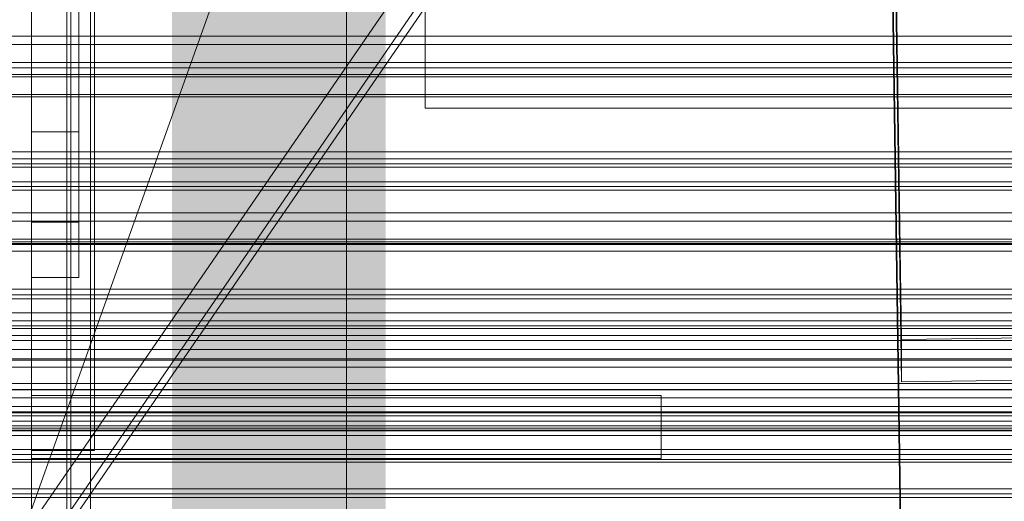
# Model space of a CAD drawing. Header units: millimetres. Extents: x -1970 to 61924, y -58230 to 6847.
# Tile 157 of 256: x 248 to 374, y -34899 to -34838. Entities that reach past the tile are written whole.
import ezdxf

# ---------------------------------------------------------------- set-up
doc = ezdxf.new("R2010")
doc.units = ezdxf.units.MM
for name, color, linetype, lineweight in [('COTAS_O', 1, 'Continuous', 0), ('COTAS_P', 1, 'Continuous', 0), ('frontal_C01', 7, 'Continuous', 0), ('frontal_C02', 7, 'Continuous', 0), ('frontal_C03', 7, 'Continuous', 0), ('frontal_C05', 7, 'Continuous', 0), ('frontal_dosificador', 7, 'Continuous', 0), ('frontal_mezcladora', 7, 'Continuous', 0), ('frontal_secador', 7, 'Continuous', 0), ('frontal_tolva-C01', 7, 'Continuous', 0)]:
    doc.layers.add(name, color=color, linetype=linetype, lineweight=lineweight)
doc.dimstyles.new('R19_100', dxfattribs={"dimtxt": 250, "dimasz": 150, "dimexe": 150, "dimexo": 80, "dimgap": 100, "dimtad": 1, "dimtih": 1, "dimtoh": 1, "dimdsep": 46, "dimcen": 0.09, "dimadec": 0, "dimazin": 0, "dimtfac": 1, "dimtdec": 4, "dimtofl": 0, "dimtmove": 0, "dimatfit": 3, "dimfxl": 1, "dimtolj": 1, "dimtzin": 0, "dimarcsym": 0})

# ---------------------------------------------------------------- blocks, each defined once
blk = doc.blocks.new('DIM_R26_43')
at = {"layer": 'COTAS_P'}
for p, q in [((-1750, -34600), (-1600, -34555)), ((2600, -34600), (2450, -34555)), ((-1750, -35500), (-1750, -34600)), ((-1750, -34600), (2600, -34600)), ((-1750, -34600), (-1600, -34645)), ((2600, -34600), (2450, -34645)), ((2600, -35500), (2600, -34600))]:
    blk.add_line(p, q, dxfattribs=at)
blk.add_text('4350 P', height=250, dxfattribs=at).set_placement((425, -34500))
blk = doc.blocks.new('DIM_R26_49')
at = {"layer": 'COTAS_O'}
for p, q in [((-650, -34200), (-500, -34155)), ((650, -34200), (500, -34155)), ((-650, -34900), (-650, -34200)), ((-650, -34200), (650, -34200)), ((-650, -34200), (-500, -34245)), ((650, -34200), (500, -34245)), ((650, -34900), (650, -34200))]:
    blk.add_line(p, q, dxfattribs=at)
blk.add_text('1300 O', height=250, dxfattribs=at).set_placement((0, -34100))
blk = doc.blocks.new('DIM_R26_54')
at = {"layer": 'COTAS_P'}
for p, q in [((-305, -34680), (395, -34680)), ((395, -34680), (350, -34830)), ((395, -36000), (395, -34680)), ((395, -34680), (440, -34830)), ((395, -36000), (350, -35850)), ((395, -36000), (440, -35850)), ((-305, -36000), (395, -36000))]:
    blk.add_line(p, q, dxfattribs=at)
blk.add_text('1320 P', height=250, rotation=90, dxfattribs=at).set_placement((295, -35340))

msp = doc.modelspace()

# ---------------------------------------------------------------- linework, layer by layer
at = {"layer": 'frontal_C01'}
for p, q in [((250, -35948.844), (250, -33373.251)), ((250, -33378.064), (250, -35953.656)), ((360.514, -34878.394), (357.646, -34683.283)), ((360.514, -34883.786), (357.646, -34688.676)), ((-425, -34873.219), (425, -34873.219)), ((378.512, -34878.148), (360.514, -34878.394)), ((360.514, -34878.394), (360.514, -34883.786)), ((360.514, -34883.786), (378.512, -34883.541)), ((425, -34884.775), (-425, -34884.775)), ((425, -34886.916), (-425, -34886.916)), ((-425, -34898.471), (425, -34898.471))]:
    msp.add_line(p, q, dxfattribs=at)
at = {"layer": 'frontal_C02'}
for p, q in [((250, -35767.183), (250, -32921.727)), ((250, -32926.497), (250, -35771.953)), ((360.514, -34906.365), (357.646, -34712.96)), ((360.514, -34912.326), (357.646, -34718.921))]:
    msp.add_line(p, q, dxfattribs=at)
at = {"layer": 'frontal_C03'}
for p, q in [((1250, -34839.827), (-1250, -34839.827)), ((1250, -34840.885), (-1250, -34840.885)), ((1250, -34843.192), (-1250, -34843.192)), ((1250, -34843.845), (-1250, -34843.845)), ((1250, -34844.727), (-1250, -34844.727)), ((1500, -34847.273), (-1500, -34847.273)), ((1500, -34847.558), (-1500, -34847.558)), ((1250, -34854.533), (-1250, -34854.533)), ((1250, -34855.415), (-1250, -34855.415)), ((1250, -34856.068), (-1250, -34856.068)), ((1250, -34858.375), (-1250, -34858.375)), ((-1500, -34858.967), (1500, -34858.967)), ((-1250, -34859.433), (1250, -34859.433)), ((1250, -34862.285), (-1250, -34862.285)), ((1250, -34863.342), (-1250, -34863.342)), ((1250, -34865.65), (-1250, -34865.65)), ((1250, -34866.303), (-1250, -34866.303)), ((1250, -34867.184), (-1250, -34867.184)), ((1250, -34876.991), (-1250, -34876.991)), ((1250, -34877.872), (-1250, -34877.872)), ((1250, -34878.526), (-1250, -34878.526)), ((1250, -34880.833), (-1250, -34880.833)), ((-1250, -34881.89), (1250, -34881.89)), ((1250, -34884.742), (-1250, -34884.742)), ((1250, -34885.8), (-1250, -34885.8)), ((1250, -34888.107), (-1250, -34888.107)), ((1250, -34888.761), (-1250, -34888.761)), ((1250, -34889.642), (-1250, -34889.642))]:
    msp.add_line(p, q, dxfattribs=at)
at = {"layer": 'frontal_C05'}
for p, q in [((300, -34849), (300, -34689)), ((250, -34852), (250, -34787)), ((256, -34852), (256, -34787)), ((254.5, -34800), (254.5, -35992)), ((257.5, -35992), (257.5, -34800)), ((250, -34885.5), (250, -34803.5)), ((250, -34803.5), (250, -34863.5)), ((255, -34992), (255, -34803.5)), ((256, -34803.5), (256, -34863.5)), ((258, -34885.5), (258, -34803.5)), ((290, -34992), (290, -34803.5)), ((250, -34892.5), (250, -34810.5)), ((250, -34810.5), (250, -34870.5)), ((256, -34810.5), (256, -34870.5)), ((258, -34892.5), (258, -34810.5)), ((250, -34837.586), (250, -34837.864)), ((250, -34837.864), (250, -34838.128)), ((250, -34838.128), (250, -34838.377)), ((250, -34838.377), (250, -34838.61)), ((250, -34838.61), (250, -34838.826)), ((250, -34838.826), (250, -34839.026)), ((250, -34839.026), (250, -34839.208)), ((250, -34839.208), (250, -34839.372)), ((250, -34839.372), (250, -34839.518)), ((250, -34839.518), (250, -34839.645)), ((250, -34839.645), (250, -34839.753)), ((250, -34839.753), (250, -34839.841)), ((250, -34839.841), (250, -34839.911)), ((250, -34839.911), (250, -34839.96)), ((250, -34839.96), (250, -34839.99)), ((300, -34849), (375, -34849)), ((250, -34852), (256, -34852)), ((256, -34863.5), (250, -34863.5)), ((256, -34870.5), (250, -34870.5)), ((250, -34885.5), (258, -34885.5)), ((250, -34893.5), (250, -34885.5)), ((250, -34885.5), (330, -34885.5)), ((283.532, -34885.5), (283.508, -34885.5)), ((283.573, -34885.5), (283.532, -34885.5)), ((283.57, -34885.5), (283.625, -34885.5)), ((283.629, -34885.5), (283.573, -34885.5)), ((283.625, -34885.5), (283.695, -34885.5)), ((283.701, -34885.5), (283.629, -34885.5)), ((283.695, -34885.5), (283.78, -34885.5)), ((283.789, -34885.5), (283.701, -34885.5)), ((283.78, -34885.5), (283.88, -34885.5)), ((283.892, -34885.5), (283.789, -34885.5)), ((283.88, -34885.5), (283.995, -34885.5)), ((284.01, -34885.5), (283.892, -34885.5)), ((283.995, -34885.5), (284.124, -34885.5)), ((284.144, -34885.5), (284.01, -34885.5)), ((284.124, -34885.5), (284.268, -34885.5)), ((284.292, -34885.5), (284.144, -34885.5)), ((284.268, -34885.5), (284.425, -34885.5)), ((284.454, -34885.5), (284.292, -34885.5)), ((284.425, -34885.5), (284.595, -34885.5)), ((284.629, -34885.5), (284.454, -34885.5)), ((284.595, -34885.5), (284.779, -34885.5)), ((284.819, -34885.5), (284.629, -34885.5)), ((284.779, -34885.5), (284.975, -34885.5)), ((285.021, -34885.5), (284.819, -34885.5)), ((284.975, -34885.5), (285.184, -34885.5)), ((285.235, -34885.5), (285.021, -34885.5)), ((285.184, -34885.5), (285.404, -34885.5)), ((285.461, -34885.5), (285.235, -34885.5)), ((285.404, -34885.5), (285.635, -34885.5)), ((285.699, -34885.5), (285.461, -34885.5)), ((285.635, -34885.5), (285.876, -34885.5)), ((285.947, -34885.5), (285.699, -34885.5)), ((285.876, -34885.5), (286.128, -34885.5)), ((286.206, -34885.5), (285.947, -34885.5)), ((286.128, -34885.5), (286.389, -34885.5)), ((286.473, -34885.5), (286.206, -34885.5)), ((286.389, -34885.5), (286.658, -34885.5)), ((286.75, -34885.5), (286.473, -34885.5)), ((286.658, -34885.5), (286.936, -34885.5)), ((287.035, -34885.5), (286.75, -34885.5)), ((286.936, -34885.5), (287.221, -34885.5)), ((287.327, -34885.5), (287.035, -34885.5)), ((287.221, -34885.5), (287.513, -34885.5)), ((287.625, -34885.5), (287.327, -34885.5)), ((287.513, -34885.5), (287.81, -34885.5)), ((287.93, -34885.5), (287.625, -34885.5)), ((287.81, -34885.5), (288.113, -34885.5)), ((288.24, -34885.5), (287.93, -34885.5)), ((288.113, -34885.5), (288.421, -34885.5)), ((288.554, -34885.5), (288.24, -34885.5)), ((288.421, -34885.5), (288.732, -34885.5)), ((288.871, -34885.5), (288.554, -34885.5)), ((288.732, -34885.5), (289.046, -34885.5)), ((289.192, -34885.5), (288.871, -34885.5)), ((289.046, -34885.5), (289.363, -34885.5)), ((289.514, -34885.5), (289.192, -34885.5)), ((289.363, -34885.5), (289.681, -34885.5)), ((289.838, -34885.5), (289.514, -34885.5)), ((289.681, -34885.5), (290, -34885.5)), ((290.162, -34885.5), (289.838, -34885.5)), ((290, -34885.5), (290.319, -34885.5)), ((290.486, -34885.5), (290.162, -34885.5)), ((290.319, -34885.5), (290.637, -34885.5)), ((290.808, -34885.5), (290.486, -34885.5)), ((290.637, -34885.5), (290.954, -34885.5)), ((291.129, -34885.5), (290.808, -34885.5)), ((290.954, -34885.5), (291.268, -34885.5)), ((291.446, -34885.5), (291.129, -34885.5)), ((291.268, -34885.5), (291.579, -34885.5)), ((291.76, -34885.5), (291.446, -34885.5)), ((291.579, -34885.5), (291.887, -34885.5)), ((292.07, -34885.5), (291.76, -34885.5)), ((291.887, -34885.5), (292.19, -34885.5)), ((292.375, -34885.5), (292.07, -34885.5)), ((292.19, -34885.5), (292.487, -34885.5)), ((292.673, -34885.5), (292.375, -34885.5)), ((292.487, -34885.5), (292.779, -34885.5)), ((292.965, -34885.5), (292.673, -34885.5)), ((292.779, -34885.5), (293.064, -34885.5)), ((293.25, -34885.5), (292.965, -34885.5)), ((293.064, -34885.5), (293.342, -34885.5)), ((293.527, -34885.5), (293.25, -34885.5)), ((293.342, -34885.5), (293.611, -34885.5)), ((293.794, -34885.5), (293.527, -34885.5)), ((293.611, -34885.5), (293.872, -34885.5)), ((294.053, -34885.5), (293.794, -34885.5)), ((293.872, -34885.5), (294.124, -34885.5)), ((294.301, -34885.5), (294.053, -34885.5)), ((294.124, -34885.5), (294.365, -34885.5)), ((294.539, -34885.5), (294.301, -34885.5)), ((294.365, -34885.5), (294.596, -34885.5)), ((294.765, -34885.5), (294.539, -34885.5)), ((294.596, -34885.5), (294.816, -34885.5)), ((294.979, -34885.5), (294.765, -34885.5)), ((294.816, -34885.5), (295.025, -34885.5)), ((295.181, -34885.5), (294.979, -34885.5)), ((295.025, -34885.5), (295.221, -34885.5)), ((295.371, -34885.5), (295.181, -34885.5)), ((295.221, -34885.5), (295.405, -34885.5)), ((295.546, -34885.5), (295.371, -34885.5)), ((295.405, -34885.5), (295.575, -34885.5)), ((295.708, -34885.5), (295.546, -34885.5)), ((295.575, -34885.5), (295.732, -34885.5)), ((295.856, -34885.5), (295.708, -34885.5)), ((295.732, -34885.5), (295.876, -34885.5)), ((295.99, -34885.5), (295.856, -34885.5)), ((295.876, -34885.5), (296.005, -34885.5)), ((296.108, -34885.5), (295.99, -34885.5)), ((296.005, -34885.5), (296.12, -34885.5)), ((296.211, -34885.5), (296.108, -34885.5)), ((296.12, -34885.5), (296.22, -34885.5)), ((296.299, -34885.5), (296.211, -34885.5)), ((296.22, -34885.5), (296.305, -34885.5)), ((296.371, -34885.5), (296.299, -34885.5)), ((296.305, -34885.5), (296.375, -34885.5)), ((296.427, -34885.5), (296.371, -34885.5)), ((296.375, -34885.5), (296.43, -34885.5)), ((296.468, -34885.5), (296.427, -34885.5)), ((296.492, -34885.5), (296.468, -34885.5)), ((330, -34893.5), (330, -34885.5)), ((250, -34892.5), (258, -34892.5)), ((250, -34893.5), (330, -34893.5)), ((283.532, -34893.5), (283.508, -34893.5)), ((283.573, -34893.5), (283.532, -34893.5)), ((283.57, -34893.5), (283.625, -34893.5)), ((283.629, -34893.5), (283.573, -34893.5)), ((283.625, -34893.5), (283.695, -34893.5)), ((283.701, -34893.5), (283.629, -34893.5)), ((283.695, -34893.5), (283.78, -34893.5)), ((283.789, -34893.5), (283.701, -34893.5)), ((283.78, -34893.5), (283.88, -34893.5)), ((283.892, -34893.5), (283.789, -34893.5)), ((283.88, -34893.5), (283.995, -34893.5)), ((284.01, -34893.5), (283.892, -34893.5)), ((283.995, -34893.5), (284.124, -34893.5)), ((284.144, -34893.5), (284.01, -34893.5)), ((284.124, -34893.5), (284.268, -34893.5)), ((284.292, -34893.5), (284.144, -34893.5)), ((284.268, -34893.5), (284.425, -34893.5)), ((284.454, -34893.5), (284.292, -34893.5)), ((284.425, -34893.5), (284.595, -34893.5)), ((284.629, -34893.5), (284.454, -34893.5)), ((284.595, -34893.5), (284.779, -34893.5)), ((284.819, -34893.5), (284.629, -34893.5)), ((284.779, -34893.5), (284.975, -34893.5)), ((285.021, -34893.5), (284.819, -34893.5)), ((284.975, -34893.5), (285.184, -34893.5)), ((285.235, -34893.5), (285.021, -34893.5)), ((285.184, -34893.5), (285.404, -34893.5)), ((285.461, -34893.5), (285.235, -34893.5)), ((285.404, -34893.5), (285.635, -34893.5)), ((285.699, -34893.5), (285.461, -34893.5)), ((285.635, -34893.5), (285.876, -34893.5)), ((285.947, -34893.5), (285.699, -34893.5)), ((285.876, -34893.5), (286.128, -34893.5)), ((286.206, -34893.5), (285.947, -34893.5)), ((286.128, -34893.5), (286.389, -34893.5)), ((286.473, -34893.5), (286.206, -34893.5)), ((286.389, -34893.5), (286.658, -34893.5)), ((286.75, -34893.5), (286.473, -34893.5)), ((286.658, -34893.5), (286.936, -34893.5)), ((287.035, -34893.5), (286.75, -34893.5)), ((286.936, -34893.5), (287.221, -34893.5)), ((287.327, -34893.5), (287.035, -34893.5)), ((287.221, -34893.5), (287.513, -34893.5)), ((287.625, -34893.5), (287.327, -34893.5)), ((287.513, -34893.5), (287.81, -34893.5)), ((287.93, -34893.5), (287.625, -34893.5)), ((287.81, -34893.5), (288.113, -34893.5)), ((288.24, -34893.5), (287.93, -34893.5)), ((288.113, -34893.5), (288.421, -34893.5)), ((288.554, -34893.5), (288.24, -34893.5)), ((288.421, -34893.5), (288.732, -34893.5)), ((288.871, -34893.5), (288.554, -34893.5)), ((288.732, -34893.5), (289.046, -34893.5)), ((289.192, -34893.5), (288.871, -34893.5)), ((289.046, -34893.5), (289.363, -34893.5)), ((289.514, -34893.5), (289.192, -34893.5)), ((289.363, -34893.5), (289.681, -34893.5)), ((289.838, -34893.5), (289.514, -34893.5)), ((289.681, -34893.5), (290, -34893.5)), ((290.162, -34893.5), (289.838, -34893.5)), ((290, -34893.5), (290.319, -34893.5)), ((290.486, -34893.5), (290.162, -34893.5)), ((290.319, -34893.5), (290.637, -34893.5)), ((290.808, -34893.5), (290.486, -34893.5)), ((290.637, -34893.5), (290.954, -34893.5)), ((291.129, -34893.5), (290.808, -34893.5)), ((290.954, -34893.5), (291.268, -34893.5)), ((291.446, -34893.5), (291.129, -34893.5)), ((291.268, -34893.5), (291.579, -34893.5)), ((291.76, -34893.5), (291.446, -34893.5)), ((291.579, -34893.5), (291.887, -34893.5)), ((292.07, -34893.5), (291.76, -34893.5)), ((291.887, -34893.5), (292.19, -34893.5)), ((292.375, -34893.5), (292.07, -34893.5)), ((292.19, -34893.5), (292.487, -34893.5)), ((292.673, -34893.5), (292.375, -34893.5)), ((292.487, -34893.5), (292.779, -34893.5)), ((292.965, -34893.5), (292.673, -34893.5)), ((292.779, -34893.5), (293.064, -34893.5)), ((293.25, -34893.5), (292.965, -34893.5)), ((293.064, -34893.5), (293.342, -34893.5)), ((293.527, -34893.5), (293.25, -34893.5)), ((293.342, -34893.5), (293.611, -34893.5)), ((293.794, -34893.5), (293.527, -34893.5)), ((293.611, -34893.5), (293.872, -34893.5)), ((294.053, -34893.5), (293.794, -34893.5)), ((293.872, -34893.5), (294.124, -34893.5)), ((294.301, -34893.5), (294.053, -34893.5)), ((294.124, -34893.5), (294.365, -34893.5)), ((294.539, -34893.5), (294.301, -34893.5)), ((294.365, -34893.5), (294.596, -34893.5)), ((294.765, -34893.5), (294.539, -34893.5)), ((294.596, -34893.5), (294.816, -34893.5)), ((294.979, -34893.5), (294.765, -34893.5)), ((294.816, -34893.5), (295.025, -34893.5)), ((295.181, -34893.5), (294.979, -34893.5)), ((295.025, -34893.5), (295.221, -34893.5)), ((295.371, -34893.5), (295.181, -34893.5)), ((295.221, -34893.5), (295.405, -34893.5)), ((295.546, -34893.5), (295.371, -34893.5)), ((295.405, -34893.5), (295.575, -34893.5)), ((295.708, -34893.5), (295.546, -34893.5)), ((295.575, -34893.5), (295.732, -34893.5)), ((295.856, -34893.5), (295.708, -34893.5)), ((295.732, -34893.5), (295.876, -34893.5)), ((295.99, -34893.5), (295.856, -34893.5)), ((295.876, -34893.5), (296.005, -34893.5)), ((296.108, -34893.5), (295.99, -34893.5)), ((296.005, -34893.5), (296.12, -34893.5)), ((296.211, -34893.5), (296.108, -34893.5)), ((296.12, -34893.5), (296.22, -34893.5)), ((296.299, -34893.5), (296.211, -34893.5)), ((296.22, -34893.5), (296.305, -34893.5)), ((296.371, -34893.5), (296.299, -34893.5)), ((296.305, -34893.5), (296.375, -34893.5)), ((296.427, -34893.5), (296.371, -34893.5)), ((296.375, -34893.5), (296.43, -34893.5)), ((296.468, -34893.5), (296.427, -34893.5)), ((296.492, -34893.5), (296.468, -34893.5))]:
    msp.add_line(p, q, dxfattribs=at)
at = {"layer": 'frontal_dosificador'}
msp.add_line((250, -34900), (750, -33500), dxfattribs=at)
at = {"layer": 'frontal_mezcladora'}
for p, q in [((420, -34845), (190, -34845)), ((190, -34856.481), (420, -34856.481)), ((190, -34866.213), (420, -34866.213)), ((190, -34872.716), (420, -34872.716)), ((-600, -34875), (600, -34875)), ((190, -34875), (420, -34875))]:
    msp.add_line(p, q, dxfattribs=at)
at = {"layer": 'frontal_secador'}
for p, q in [((-1250, -34866), (1250, -34866)), ((-1250, -34872), (1250, -34872)), ((-1250, -34875), (1250, -34875)), ((1250, -34876), (-1250, -34876)), ((-1250, -34876.659), (1250, -34876.659)), ((1250, -34879.659), (-1250, -34879.659)), ((-1250, -34881), (1250, -34881)), ((1250, -34884), (-1250, -34884)), ((-1250, -34884.728), (1250, -34884.728)), ((-1250, -34887.588), (1250, -34887.588)), ((1250, -34887.611), (-1250, -34887.611)), ((1250, -34887.728), (-1250, -34887.728)), ((-1250, -34889.387), (1250, -34889.387)), ((1250, -34889.918), (-1250, -34889.918)), ((-1250, -34890), (1250, -34890)), ((1250, -34890.588), (-1250, -34890.588)), ((1250, -34892.387), (-1250, -34892.387)), ((1250, -34893), (-1250, -34893)), ((-1250, -34893.65), (1250, -34893.65)), ((-1250, -34894), (1250, -34894)), ((1250, -34897.382), (-1250, -34897.382)), ((1250, -34898), (-1250, -34898))]:
    msp.add_line(p, q, dxfattribs=at)
at = {"layer": 'frontal_tolva-C01'}
for p, q in [((596.887, -34397.489), (221.887, -34942.731)), ((225, -34943.645), (600, -34398.402)), ((225, -34945.243), (600, -34400))]:
    msp.add_line(p, q, dxfattribs=at)

# ---------------------------------------------------------------- dimensions: what is measured, and where the dimension line sits
at = {"layer": 'COTAS_O'}
dim = msp.add_aligned_dim(p1=(-650, -34900), p2=(650, -34900), distance=700, text='<> O', dimstyle='R19_100', dxfattribs=at)
dim.commit()
dim.dimension.update_dxf_attribs({"geometry": 'DIM_R26_49', "text_midpoint": (0, -34200)})
at = {"layer": 'COTAS_P'}
for p1, p2, distance, picture, middle in [((-1750, -35500), (2600, -35500), 900, 'DIM_R26_43', (425, -34600)), ((-305, -36000), (-305, -34680), -700, 'DIM_R26_54', (395, -35340))]:
    dim = msp.add_aligned_dim(p1=p1, p2=p2, distance=distance, text='<> P', dimstyle='R19_100', dxfattribs=at)
    dim.commit()
    dim.dimension.update_dxf_attribs({"geometry": picture, "text_midpoint": middle})

doc.saveas('drawing.dxf')
